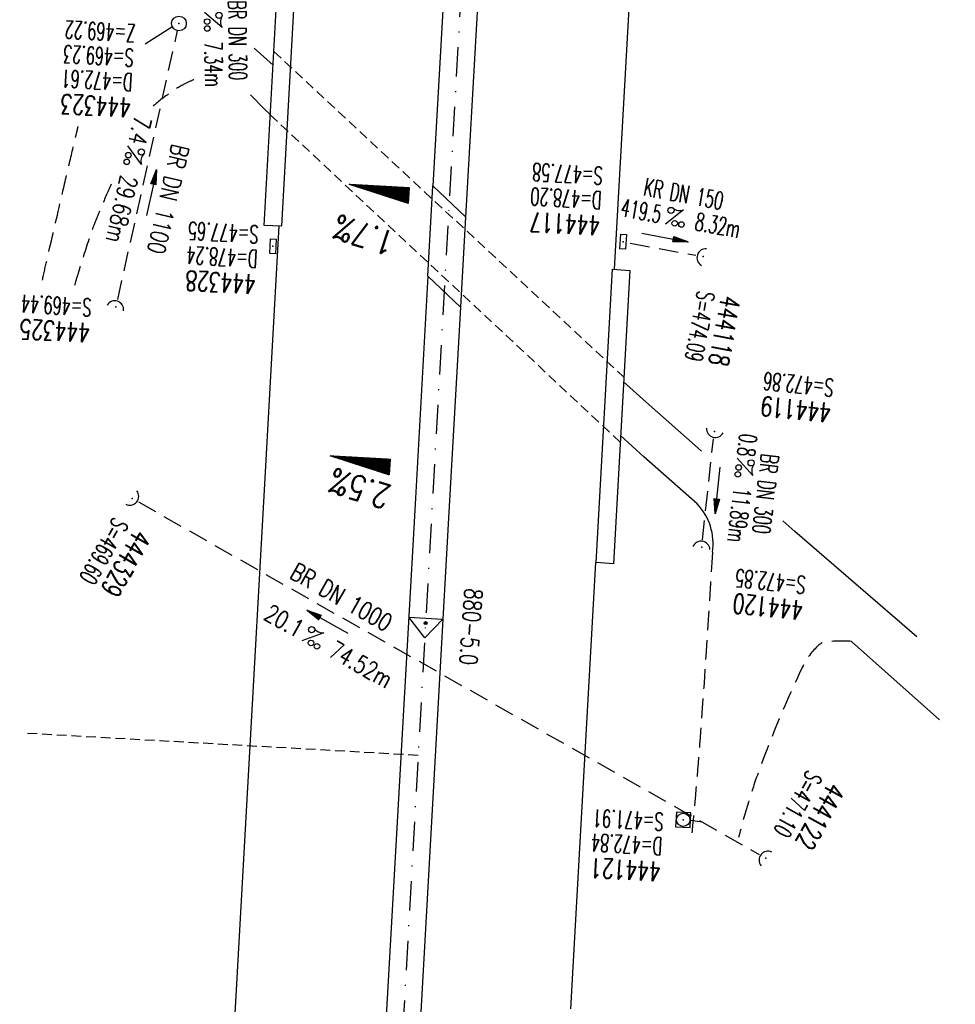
# Model space of a CAD drawing. Extents: x 459406 to 461721, y 413308 to 423218.
# Tile 101 of 256: x 460932 to 461028, y 416726 to 416827. Entities that reach past the tile are written whole.
import ezdxf
from ezdxf.enums import TextEntityAlignment as Align

# ---------------------------------------------------------------- set-up
doc = ezdxf.new("R2010")
doc.units = 0
doc.header["$LTSCALE"] = 2
doc.header["$MEASUREMENT"] = 0
for name, pattern in [('AUSGEZOGEN', [0]), ('GESTRICH-X2', [1.5, 1, -0.5]), ('GESTRICHELT', [0.75, 0.5, -0.25]), ('STRICHPT-X3', [3, 1.5, -0.75, 0, -0.75])]:
    doc.linetypes.add(name, pattern=pattern)
doc.layers.get('0').update_dxf_attribs({"linetype": 'AUSGEZOGEN'})
for name, color, linetype in [('ACHSE', 1, 'STRICHPT-X3'), ('BAUWO', 1, 'CONTINUOUS'), ('BAUWU', 1, 'GESTRICHELT'), ('FBR', 8, 'CONTINUOUS'), ('GEF', 7, 'AUSGEZOGEN'), ('HEKTOM', 1, 'GESTRICHELT'), ('KANAL', 7, 'GESTRICH-X2'), ('Netzknoten_PKT', 7, 'CONTINUOUS'), ('Netzknoten_PKT-NR', 7, 'CONTINUOUS'), ('Netzknoten_SIGNATUR', 7, 'CONTINUOUS'), ('PFEIL', 7, 'CONTINUOUS'), ('RINNE', 200, 'CONTINUOUS'), ('SCHACHTNR', 6, 'CONTINUOUS'), ('SCHSYMBOL', 7, 'AUSGEZOGEN'), ('STRASSE', 8, 'AUSGEZOGEN'), ('TEXTO', 4, 'CONTINUOUS'), ('TEXTU', 4, 'CONTINUOUS'), ('WEG', 8, 'GESTRICH-X2')]:
    doc.layers.add(name, color=color, linetype=linetype)
doc.styles.add('ROMANS', font='romans.shx', dxfattribs={"width": 0.8})

# ---------------------------------------------------------------- blocks, each defined once
blk = doc.blocks.new('30')
at = {"color": 0}
for p, q in [((-0.75, -0.29), (-0.75, 0.29)), ((-0.75, 0.29), (0.75, 0.29)), ((0.75, 0.29), (0.75, -0.29)), ((0.75, -0.29), (-0.75, -0.29))]:
    blk.add_line(p, q, dxfattribs=at)
blk.add_point((0, 0), dxfattribs=at)
blk = doc.blocks.new('40')
at = {"color": 0}
blk.add_arc((0.02, 0.31), 0.91, 192.5363, 347.4637, dxfattribs=at)
blk.add_point((0, 0), dxfattribs=at)
blk = doc.blocks.new('PROM')
blk.add_line((1.57, 1.82), (0.02, 0.02))
for centre, radius in [((0.32, 1.51), 0.317), ((0.94, 0.29), 0.283), ((1.64, 0.29), 0.283)]:
    blk.add_circle(centre, radius)
blk.add_arc((0.99, 2.68), 1.03, 239.1414, 303.3549)
blk = doc.blocks.new('PFEIL2')
at = {"color": 0}
for p, q in [((0.88, 0), (-2.4, -0.01)), ((0.88, -0.27), (0.88, 0.28)), ((0.88, 0.28), (2.43, 0.01)), ((0.91, 0.27), (0.88, 0.26)), ((0.97, 0.26), (0.88, 0.25)), ((1.02, 0.25), (0.88, 0.23)), ((1.07, 0.24), (0.88, 0.21)), ((1.13, 0.23), (0.88, 0.19)), ((1.18, 0.22), (0.88, 0.17)), ((1.24, 0.21), (0.88, 0.15)), ((1.29, 0.21), (0.88, 0.14)), ((1.34, 0.2), (0.88, 0.12)), ((1.4, 0.19), (0.88, 0.1)), ((1.45, 0.18), (0.88, 0.08)), ((1.51, 0.17), (0.88, 0.06)), ((1.56, 0.16), (0.88, 0.04)), ((1.61, 0.15), (0.88, 0.02)), ((1.67, 0.14), (0.88, 0.01)), ((1.72, 0.13), (0.88, -0.01)), ((1.78, 0.12), (0.88, -0.03)), ((1.83, 0.11), (0.88, -0.05)), ((1.88, 0.1), (0.88, -0.07)), ((1.94, 0.09), (0.88, -0.09)), ((2.05, 0.08), (0.88, -0.12)), ((1.99, 0.08), (0.88, -0.11)), ((2.1, 0.07), (0.88, -0.14)), ((2.15, 0.06), (0.88, -0.16)), ((2.21, 0.05), (0.88, -0.18)), ((2.26, 0.04), (0.88, -0.2)), ((2.32, 0.03), (0.88, -0.22)), ((2.37, 0.02), (0.88, -0.23)), ((2.42, 0.01), (0.88, -0.25)), ((2.43, 0.01), (0.88, -0.27))]:
    blk.add_line(p, q, dxfattribs=at)
blk = doc.blocks.new('20')
blk.add_lwpolyline([(-0.75, -0.75), (0.75, -0.75), (0.75, 0.75), (-0.75, 0.75)], close=True)
blk.add_circle((0, 0), 0.676)
blk.add_point((0, 0))
blk = doc.blocks.new('42')
at = {"color": 0}
blk.add_arc((-0.02, -0.31), 0.91, 12.5363, 167.4637, dxfattribs=at)
blk.add_point((0, 0), dxfattribs=at)
blk = doc.blocks.new('GST')
at = {"color": 0}
blk.add_circle((0, 0), 0.75, dxfattribs=at)
blk.add_point((0, 0), dxfattribs=at)
blk = doc.blocks.new('10')
blk.add_blockref('GST', (0, 0))
blk = doc.blocks.new('*X8')
at = {"color": 0}
for p, q in [((725.83, 193.84), (727.44, 195.45)), ((725.83, 193.85), (727.43, 195.45)), ((725.83, 193.86), (727.42, 195.45)), ((725.83, 193.87), (727.41, 195.45)), ((725.83, 193.88), (727.4, 195.45)), ((725.83, 193.89), (727.39, 195.45)), ((725.83, 193.9), (727.38, 195.45)), ((725.83, 193.91), (727.37, 195.45)), ((725.83, 193.91), (727.37, 195.45)), ((725.83, 193.92), (727.36, 195.45)), ((725.83, 193.93), (727.35, 195.45)), ((725.83, 193.94), (727.34, 195.45)), ((725.83, 193.95), (727.33, 195.45)), ((725.83, 193.96), (727.32, 195.45)), ((725.83, 193.97), (727.31, 195.45)), ((725.83, 193.98), (727.3, 195.45)), ((725.83, 193.99), (727.29, 195.45)), ((725.83, 193.99), (727.29, 195.45)), ((725.83, 194), (727.28, 195.45)), ((725.83, 194.01), (727.27, 195.45)), ((725.83, 194.02), (727.26, 195.45)), ((725.83, 194.03), (727.25, 195.45)), ((725.83, 194.04), (727.24, 195.45)), ((725.83, 194.05), (727.23, 195.45)), ((725.83, 194.06), (727.22, 195.45)), ((725.83, 194.06), (727.21, 195.45)), ((725.83, 194.07), (727.21, 195.45)), ((725.83, 194.08), (727.2, 195.45)), ((725.83, 194.09), (727.19, 195.45)), ((725.83, 194.1), (727.18, 195.45)), ((725.83, 194.11), (727.17, 195.45)), ((725.83, 194.12), (727.16, 195.45)), ((725.83, 194.13), (727.15, 195.45)), ((725.83, 194.14), (727.14, 195.45)), ((725.83, 194.14), (727.14, 195.45)), ((725.83, 194.15), (727.13, 195.45)), ((725.83, 194.16), (727.12, 195.45)), ((725.83, 194.17), (727.11, 195.45)), ((725.83, 194.18), (727.1, 195.45)), ((725.83, 194.19), (727.09, 195.45)), ((725.83, 194.2), (727.08, 195.45)), ((725.83, 194.21), (727.07, 195.45)), ((725.83, 194.21), (727.06, 195.45)), ((725.83, 194.22), (727.06, 195.45)), ((725.83, 194.23), (727.05, 195.45)), ((725.83, 194.24), (727.04, 195.45)), ((725.83, 194.25), (727.03, 195.45)), ((725.83, 194.26), (727.02, 195.45)), ((725.83, 194.27), (727.01, 195.45)), ((725.83, 194.28), (727, 195.45)), ((725.83, 194.29), (726.99, 195.45)), ((725.83, 194.29), (726.99, 195.45)), ((725.83, 194.3), (726.98, 195.45)), ((725.83, 194.31), (726.97, 195.45)), ((725.83, 194.32), (726.96, 195.45)), ((725.83, 194.33), (726.95, 195.45)), ((725.83, 194.34), (726.94, 195.45)), ((725.83, 194.35), (726.93, 195.45)), ((725.83, 194.36), (726.92, 195.45)), ((725.83, 194.37), (726.91, 195.45)), ((725.83, 194.37), (726.91, 195.45)), ((725.83, 194.38), (726.9, 195.45)), ((725.83, 194.39), (726.89, 195.45)), ((725.83, 194.4), (726.88, 195.45)), ((725.83, 194.41), (726.87, 195.45)), ((725.83, 194.42), (726.86, 195.45)), ((725.83, 194.43), (726.85, 195.45)), ((725.83, 194.44), (726.84, 195.45)), ((725.83, 194.44), (726.83, 195.45)), ((725.83, 194.45), (726.83, 195.45)), ((725.83, 194.46), (726.82, 195.45)), ((725.83, 194.47), (726.81, 195.45)), ((725.83, 194.48), (726.8, 195.45)), ((725.83, 194.49), (726.79, 195.45)), ((725.83, 194.5), (726.78, 195.45)), ((725.83, 194.51), (726.77, 195.45)), ((725.83, 194.52), (726.76, 195.45)), ((725.83, 194.52), (726.76, 195.45)), ((725.83, 194.53), (726.75, 195.45)), ((725.83, 194.54), (726.74, 195.45)), ((725.83, 194.55), (726.73, 195.45)), ((725.83, 194.56), (726.72, 195.45)), ((725.83, 194.57), (726.71, 195.45)), ((725.83, 194.58), (726.7, 195.45)), ((725.83, 194.59), (726.69, 195.45)), ((725.83, 194.59), (726.68, 195.45)), ((725.83, 194.6), (726.68, 195.45)), ((725.83, 194.61), (726.67, 195.45)), ((725.83, 194.62), (726.66, 195.45)), ((725.83, 194.63), (726.65, 195.45)), ((725.83, 194.64), (726.64, 195.45)), ((725.83, 194.65), (726.63, 195.45)), ((725.83, 194.66), (726.62, 195.45)), ((725.83, 194.67), (726.61, 195.45)), ((725.83, 194.67), (726.61, 195.45)), ((725.83, 194.68), (726.6, 195.45)), ((725.83, 194.69), (726.59, 195.45)), ((725.83, 194.7), (726.58, 195.45)), ((725.83, 194.71), (726.57, 195.45)), ((725.83, 194.72), (726.56, 195.45)), ((725.83, 194.73), (726.55, 195.45)), ((725.83, 194.74), (726.54, 195.45)), ((725.83, 194.75), (726.53, 195.45)), ((725.83, 194.75), (726.53, 195.45)), ((725.83, 194.76), (726.52, 195.45)), ((725.83, 194.77), (726.51, 195.45)), ((725.83, 194.78), (726.5, 195.45)), ((725.83, 194.79), (726.49, 195.45)), ((725.83, 194.8), (726.48, 195.45)), ((725.83, 194.81), (726.47, 195.45)), ((725.83, 194.82), (726.46, 195.45)), ((725.83, 194.82), (726.45, 195.45)), ((725.83, 194.83), (726.45, 195.45)), ((725.83, 194.84), (726.44, 195.45)), ((725.83, 194.85), (726.43, 195.45)), ((725.83, 194.86), (726.42, 195.45)), ((725.83, 194.87), (726.41, 195.45)), ((725.83, 194.88), (726.4, 195.45)), ((725.83, 194.89), (726.39, 195.45)), ((725.83, 194.9), (726.38, 195.45)), ((725.83, 194.9), (726.38, 195.45)), ((725.83, 194.91), (726.37, 195.45)), ((725.83, 194.92), (726.36, 195.45)), ((725.83, 194.93), (726.35, 195.45)), ((725.83, 194.94), (726.34, 195.45)), ((725.83, 194.95), (726.33, 195.45)), ((725.83, 194.96), (726.32, 195.45)), ((725.83, 194.97), (726.31, 195.45)), ((725.83, 194.98), (726.3, 195.45)), ((725.83, 194.98), (726.3, 195.45)), ((725.83, 194.99), (726.29, 195.45)), ((725.83, 195), (726.28, 195.45)), ((725.83, 195.01), (726.27, 195.45)), ((725.83, 195.02), (726.26, 195.45)), ((725.83, 195.03), (726.25, 195.45)), ((725.83, 195.04), (726.24, 195.45)), ((725.83, 195.05), (726.23, 195.45)), ((725.83, 195.05), (726.22, 195.45)), ((725.83, 195.06), (726.22, 195.45)), ((725.83, 195.07), (726.21, 195.45)), ((725.83, 195.08), (726.2, 195.45)), ((725.83, 195.09), (726.19, 195.45)), ((725.83, 195.1), (726.18, 195.45)), ((725.83, 195.11), (726.17, 195.45)), ((725.83, 195.12), (726.16, 195.45)), ((725.83, 195.13), (726.15, 195.45)), ((725.83, 195.13), (726.15, 195.45)), ((725.83, 195.14), (726.14, 195.45)), ((725.83, 195.15), (726.13, 195.45)), ((725.83, 195.16), (726.12, 195.45)), ((725.83, 195.17), (726.11, 195.45)), ((725.83, 195.18), (726.1, 195.45)), ((725.83, 195.19), (726.09, 195.45)), ((725.83, 195.2), (726.08, 195.45)), ((725.83, 195.2), (726.07, 195.45)), ((725.83, 195.21), (726.07, 195.45)), ((725.83, 195.22), (726.06, 195.45)), ((725.83, 195.23), (726.05, 195.45)), ((725.83, 195.24), (726.04, 195.45)), ((725.83, 195.25), (726.03, 195.45)), ((725.83, 195.26), (726.02, 195.45)), ((725.83, 195.27), (726.01, 195.45)), ((725.83, 195.28), (726, 195.45)), ((725.83, 195.28), (726, 195.45)), ((725.83, 195.29), (725.99, 195.45)), ((725.83, 195.3), (725.98, 195.45)), ((725.83, 195.31), (725.97, 195.45)), ((725.83, 195.32), (725.96, 195.45)), ((725.83, 195.33), (725.95, 195.45)), ((725.83, 195.34), (725.94, 195.45)), ((725.83, 195.35), (725.93, 195.45)), ((725.83, 195.36), (725.92, 195.45)), ((725.83, 195.36), (725.92, 195.45)), ((725.83, 195.37), (725.91, 195.45)), ((725.83, 195.38), (725.9, 195.45)), ((725.83, 195.39), (725.89, 195.45)), ((725.83, 195.4), (725.88, 195.45)), ((725.83, 195.41), (725.87, 195.45)), ((725.83, 195.42), (725.86, 195.45)), ((725.83, 195.43), (725.85, 195.45)), ((725.83, 195.43), (725.84, 195.45)), ((725.83, 195.44), (725.84, 195.45)), ((725.83, 193.83), (727.43, 195.43)), ((725.83, 193.82), (727.43, 195.42)), ((725.83, 193.81), (727.43, 195.41)), ((725.83, 193.8), (727.42, 195.4)), ((725.83, 193.79), (727.42, 195.38)), ((725.83, 193.78), (727.42, 195.37)), ((725.83, 193.77), (727.41, 195.36)), ((725.83, 193.76), (727.41, 195.35)), ((725.83, 193.76), (727.41, 195.34)), ((725.83, 193.75), (727.4, 195.32)), ((725.83, 193.74), (727.4, 195.31)), ((725.83, 193.73), (727.4, 195.3)), ((725.83, 193.72), (727.4, 195.29)), ((725.83, 193.71), (727.39, 195.28)), ((725.83, 193.7), (727.39, 195.26)), ((725.83, 193.69), (727.39, 195.25)), ((725.83, 193.68), (727.38, 195.24)), ((725.83, 193.68), (727.38, 195.23)), ((725.83, 193.67), (727.38, 195.22)), ((725.83, 193.66), (727.37, 195.2)), ((725.83, 193.65), (727.37, 195.19)), ((725.83, 193.64), (727.37, 195.18)), ((725.83, 193.63), (727.36, 195.17)), ((725.83, 193.62), (727.36, 195.16)), ((725.83, 193.61), (727.36, 195.14)), ((725.83, 193.61), (727.35, 195.13)), ((725.83, 193.6), (727.35, 195.12)), ((725.83, 193.59), (727.35, 195.11)), ((725.83, 193.58), (727.34, 195.1)), ((725.83, 193.57), (727.34, 195.08)), ((725.83, 193.56), (727.34, 195.07)), ((725.83, 193.55), (727.34, 195.06)), ((725.83, 193.54), (727.33, 195.05)), ((725.83, 193.53), (727.33, 195.04)), ((725.83, 193.53), (727.33, 195.02)), ((725.83, 193.52), (727.32, 195.01)), ((725.83, 193.51), (727.32, 195)), ((725.83, 193.5), (727.32, 194.99)), ((725.83, 193.49), (727.31, 194.98)), ((725.83, 193.48), (727.31, 194.96)), ((725.83, 193.47), (727.31, 194.95)), ((725.83, 193.46), (727.3, 194.94)), ((725.83, 193.45), (727.3, 194.93)), ((725.83, 193.45), (727.3, 194.92)), ((725.83, 193.44), (727.29, 194.91)), ((725.83, 193.43), (727.29, 194.89)), ((725.83, 193.42), (727.29, 194.88)), ((725.83, 193.41), (727.29, 194.87)), ((725.83, 193.4), (727.28, 194.86)), ((725.83, 193.39), (727.28, 194.85)), ((725.83, 193.38), (727.28, 194.83)), ((725.83, 193.38), (727.27, 194.82)), ((725.83, 193.37), (727.27, 194.81)), ((725.83, 193.36), (727.27, 194.8)), ((725.83, 193.35), (727.26, 194.79)), ((725.83, 193.34), (727.26, 194.77)), ((725.83, 193.33), (727.26, 194.76)), ((725.83, 193.32), (727.25, 194.75)), ((725.83, 193.31), (727.25, 194.74)), ((725.83, 193.3), (727.25, 194.73)), ((725.83, 193.3), (727.24, 194.71)), ((725.83, 193.29), (727.24, 194.7)), ((725.83, 193.28), (727.24, 194.69)), ((725.83, 193.27), (727.23, 194.68)), ((725.83, 193.26), (727.23, 194.67)), ((725.83, 193.25), (727.23, 194.65)), ((725.83, 193.24), (727.23, 194.64)), ((725.83, 193.23), (727.22, 194.63)), ((725.83, 193.22), (727.22, 194.62)), ((725.83, 193.22), (727.22, 194.61)), ((725.83, 193.21), (727.21, 194.59)), ((725.83, 193.2), (727.21, 194.58)), ((725.83, 193.19), (727.21, 194.57)), ((725.83, 193.18), (727.2, 194.56)), ((725.83, 193.17), (727.2, 194.55)), ((725.83, 193.16), (727.2, 194.53)), ((725.83, 193.15), (727.19, 194.52)), ((725.83, 193.15), (727.19, 194.51)), ((725.83, 193.14), (727.19, 194.5)), ((725.83, 193.13), (727.18, 194.49)), ((725.83, 193.12), (727.18, 194.47)), ((725.83, 193.11), (727.18, 194.46)), ((725.83, 193.1), (727.17, 194.45)), ((725.83, 193.09), (727.17, 194.44)), ((725.83, 193.08), (727.17, 194.43)), ((725.83, 193.07), (727.17, 194.41)), ((725.83, 193.07), (727.16, 194.4)), ((725.83, 193.06), (727.16, 194.39)), ((725.83, 193.05), (727.16, 194.38)), ((725.83, 193.04), (727.15, 194.37)), ((725.83, 193.03), (727.15, 194.35)), ((725.83, 193.02), (727.15, 194.34)), ((725.83, 193.01), (727.14, 194.33)), ((725.83, 193), (727.14, 194.32)), ((725.83, 193), (727.14, 194.31)), ((725.83, 192.99), (727.13, 194.29)), ((725.83, 192.98), (727.13, 194.28)), ((725.83, 192.97), (727.13, 194.27)), ((725.83, 192.96), (727.12, 194.26)), ((725.83, 192.95), (727.12, 194.25)), ((725.83, 192.94), (727.12, 194.23)), ((725.83, 192.93), (727.11, 194.22)), ((725.83, 192.92), (727.11, 194.21)), ((725.83, 192.92), (727.11, 194.2)), ((725.83, 192.91), (727.11, 194.19)), ((725.83, 192.9), (727.1, 194.17)), ((725.83, 192.89), (727.1, 194.16)), ((725.83, 192.88), (727.1, 194.15)), ((725.83, 192.87), (727.09, 194.14)), ((725.83, 192.86), (727.09, 194.13)), ((725.83, 192.85), (727.09, 194.11)), ((725.83, 192.84), (727.08, 194.1)), ((725.83, 192.84), (727.08, 194.09)), ((725.83, 192.83), (727.08, 194.08)), ((725.83, 192.82), (727.07, 194.07)), ((725.83, 192.81), (727.07, 194.05)), ((725.83, 192.8), (727.07, 194.04)), ((725.83, 192.79), (727.06, 194.03)), ((725.83, 192.78), (727.06, 194.02)), ((725.83, 192.77), (727.06, 194.01)), ((725.83, 192.77), (727.05, 193.99)), ((725.83, 192.76), (727.05, 193.98)), ((725.83, 192.75), (727.05, 193.97)), ((725.83, 192.74), (727.05, 193.96)), ((725.83, 192.73), (727.04, 193.95)), ((725.83, 192.72), (727.04, 193.93)), ((725.83, 192.71), (727.04, 193.92)), ((725.83, 192.7), (727.03, 193.91)), ((725.83, 192.69), (727.03, 193.9)), ((725.83, 192.69), (727.03, 193.89)), ((725.83, 192.68), (727.02, 193.87)), ((725.83, 192.67), (727.02, 193.86)), ((725.83, 192.66), (727.02, 193.85)), ((725.83, 192.65), (727.01, 193.84)), ((725.83, 192.64), (727.01, 193.83)), ((725.83, 192.63), (727.01, 193.81)), ((725.83, 192.62), (727, 193.8)), ((725.83, 192.62), (727, 193.79)), ((725.83, 192.61), (727, 193.78)), ((725.83, 192.6), (726.99, 193.77)), ((725.83, 192.59), (726.99, 193.75)), ((725.83, 192.58), (726.99, 193.74)), ((725.83, 192.57), (726.99, 193.73)), ((725.83, 192.56), (726.98, 193.72)), ((725.83, 192.55), (726.98, 193.71)), ((725.83, 192.54), (726.98, 193.69)), ((725.83, 192.54), (726.97, 193.68)), ((725.83, 192.53), (726.97, 193.67)), ((725.83, 192.52), (726.97, 193.66)), ((725.83, 192.51), (726.96, 193.65)), ((725.83, 192.5), (726.96, 193.63)), ((725.83, 192.49), (726.96, 193.62)), ((725.83, 192.48), (726.95, 193.61)), ((725.83, 192.47), (726.95, 193.6)), ((725.83, 192.46), (726.95, 193.59)), ((725.83, 192.46), (726.94, 193.57)), ((725.83, 192.45), (726.94, 193.56)), ((725.83, 192.44), (726.94, 193.55)), ((725.83, 192.43), (726.94, 193.54)), ((725.83, 192.42), (726.93, 193.53)), ((725.83, 192.41), (726.93, 193.51)), ((725.83, 192.4), (726.93, 193.5)), ((725.83, 192.39), (726.92, 193.49)), ((725.83, 192.39), (726.92, 193.48)), ((725.83, 192.38), (726.92, 193.47)), ((725.83, 192.37), (726.91, 193.45)), ((725.83, 192.36), (726.91, 193.44)), ((725.83, 192.35), (726.91, 193.43)), ((725.83, 192.34), (726.9, 193.42)), ((725.83, 192.33), (726.9, 193.41)), ((725.83, 192.32), (726.9, 193.39)), ((725.83, 192.31), (726.89, 193.38)), ((725.83, 192.31), (726.89, 193.37)), ((725.83, 192.3), (726.89, 193.36)), ((725.83, 192.29), (726.88, 193.35)), ((725.83, 192.28), (726.88, 193.33)), ((725.83, 192.27), (726.88, 193.32)), ((725.83, 192.26), (726.88, 193.31)), ((725.83, 192.25), (726.87, 193.3)), ((725.83, 192.24), (726.87, 193.29)), ((725.83, 192.24), (726.87, 193.27)), ((725.83, 192.23), (726.86, 193.26)), ((725.83, 192.22), (726.86, 193.25)), ((725.83, 192.21), (726.86, 193.24)), ((725.83, 192.2), (726.85, 193.23)), ((725.83, 192.19), (726.85, 193.21)), ((725.83, 192.18), (726.85, 193.2)), ((725.83, 192.17), (726.84, 193.19)), ((725.83, 192.16), (726.84, 193.18)), ((725.83, 192.16), (726.84, 193.17)), ((725.83, 192.15), (726.83, 193.15)), ((725.83, 192.14), (726.83, 193.14)), ((725.83, 192.13), (726.83, 193.13)), ((725.83, 192.12), (726.82, 193.12)), ((725.83, 192.11), (726.82, 193.11)), ((725.83, 192.1), (726.82, 193.09)), ((725.83, 192.09), (726.82, 193.08)), ((725.83, 192.08), (726.81, 193.07)), ((725.83, 192.08), (726.81, 193.06)), ((725.83, 192.07), (726.81, 193.05)), ((725.83, 192.06), (726.8, 193.03)), ((725.83, 192.05), (726.8, 193.02)), ((725.83, 192.04), (726.8, 193.01)), ((725.83, 192.03), (726.79, 193)), ((725.83, 192.02), (726.79, 192.99)), ((725.83, 192.01), (726.79, 192.97)), ((725.83, 192.01), (726.78, 192.96)), ((725.83, 192), (726.78, 192.95)), ((725.83, 191.99), (726.78, 192.94)), ((725.83, 191.98), (726.77, 192.93)), ((725.83, 191.97), (726.77, 192.91)), ((725.83, 191.96), (726.77, 192.9)), ((725.83, 191.95), (726.76, 192.89)), ((725.83, 191.94), (726.76, 192.88)), ((725.83, 191.93), (726.76, 192.87)), ((725.83, 191.93), (726.76, 192.85)), ((725.83, 191.92), (726.75, 192.84)), ((725.83, 191.91), (726.75, 192.83)), ((725.83, 191.9), (726.75, 192.82)), ((725.83, 191.89), (726.74, 192.81)), ((725.83, 191.88), (726.74, 192.79)), ((725.83, 191.87), (726.74, 192.78)), ((725.83, 191.86), (726.73, 192.77)), ((725.83, 191.85), (726.73, 192.76)), ((725.83, 191.85), (726.73, 192.75)), ((725.83, 191.84), (726.72, 192.73)), ((725.83, 191.83), (726.72, 192.72)), ((725.83, 191.82), (726.72, 192.71)), ((725.83, 191.81), (726.71, 192.7)), ((725.83, 191.8), (726.71, 192.69)), ((725.83, 191.79), (726.71, 192.67)), ((725.83, 191.78), (726.7, 192.66)), ((725.83, 191.78), (726.7, 192.65)), ((725.83, 191.77), (726.7, 192.64)), ((725.83, 191.76), (726.7, 192.63)), ((725.83, 191.75), (726.69, 192.61)), ((725.83, 191.74), (726.69, 192.6)), ((725.83, 191.73), (726.69, 192.59)), ((725.83, 191.72), (726.68, 192.58)), ((725.83, 191.71), (726.68, 192.57)), ((725.83, 191.7), (726.68, 192.55)), ((725.83, 191.7), (726.67, 192.54)), ((725.83, 191.69), (726.67, 192.53)), ((725.83, 191.68), (726.67, 192.52)), ((725.83, 191.67), (726.66, 192.51)), ((725.83, 191.66), (726.66, 192.49)), ((725.83, 191.65), (726.66, 192.48)), ((725.83, 191.64), (726.65, 192.47)), ((725.83, 191.63), (726.65, 192.46)), ((725.83, 191.63), (726.65, 192.45)), ((725.83, 191.62), (726.64, 192.43)), ((725.83, 191.61), (726.64, 192.42)), ((725.83, 191.6), (726.64, 192.41)), ((725.83, 191.59), (726.64, 192.4)), ((725.83, 191.58), (726.63, 192.39)), ((725.83, 191.57), (726.63, 192.37)), ((725.83, 191.56), (726.63, 192.36)), ((725.83, 191.55), (726.62, 192.35)), ((725.83, 191.55), (726.62, 192.34)), ((725.83, 191.54), (726.62, 192.33)), ((725.83, 191.53), (726.61, 192.31)), ((725.83, 191.52), (726.61, 192.3)), ((725.83, 191.51), (726.61, 192.29)), ((725.83, 191.5), (726.6, 192.28)), ((725.83, 191.49), (726.6, 192.27)), ((725.83, 191.48), (726.6, 192.25)), ((725.83, 191.47), (726.59, 192.24)), ((725.83, 191.47), (726.59, 192.23)), ((725.83, 191.46), (726.59, 192.22)), ((725.83, 191.45), (726.59, 192.21)), ((725.83, 191.44), (726.58, 192.19)), ((725.83, 191.43), (726.58, 192.18)), ((725.83, 191.42), (726.58, 192.17)), ((725.83, 191.41), (726.57, 192.16)), ((725.83, 191.4), (726.57, 192.15)), ((725.83, 191.4), (726.57, 192.13)), ((725.83, 191.39), (726.56, 192.12)), ((725.83, 191.38), (726.56, 192.11)), ((725.83, 191.37), (726.56, 192.1)), ((725.83, 191.36), (726.55, 192.09)), ((725.83, 191.35), (726.55, 192.07)), ((725.83, 191.34), (726.55, 192.06)), ((725.83, 191.33), (726.54, 192.05)), ((725.83, 191.32), (726.54, 192.04)), ((725.83, 191.32), (726.54, 192.03)), ((725.83, 191.31), (726.53, 192.01)), ((725.83, 191.3), (726.53, 192)), ((725.83, 191.29), (726.53, 191.99)), ((725.83, 191.28), (726.53, 191.98)), ((725.83, 191.27), (726.52, 191.97)), ((725.83, 191.26), (726.52, 191.95)), ((725.83, 191.25), (726.52, 191.94)), ((725.83, 191.25), (726.51, 191.93)), ((725.83, 191.24), (726.51, 191.92)), ((725.83, 191.23), (726.51, 191.91)), ((725.83, 191.22), (726.5, 191.89)), ((725.83, 191.21), (726.5, 191.88)), ((725.83, 191.2), (726.5, 191.87)), ((725.83, 191.19), (726.49, 191.86)), ((725.83, 191.18), (726.49, 191.85)), ((725.83, 191.17), (726.49, 191.84)), ((725.83, 191.17), (726.48, 191.82)), ((725.83, 191.16), (726.48, 191.81)), ((725.83, 191.15), (726.48, 191.8)), ((725.83, 191.14), (726.47, 191.79)), ((725.83, 191.13), (726.47, 191.78)), ((725.83, 191.12), (726.47, 191.76)), ((725.83, 191.11), (726.47, 191.75)), ((725.83, 191.1), (726.46, 191.74)), ((725.83, 191.09), (726.46, 191.73)), ((725.83, 191.09), (726.46, 191.72)), ((725.83, 191.08), (726.45, 191.7)), ((725.83, 191.07), (726.45, 191.69)), ((725.83, 191.06), (726.45, 191.68)), ((725.83, 191.05), (726.44, 191.67)), ((725.83, 191.04), (726.44, 191.66)), ((725.83, 191.03), (726.44, 191.64)), ((725.83, 191.02), (726.43, 191.63)), ((725.83, 191.02), (726.43, 191.62)), ((725.83, 191.01), (726.43, 191.61)), ((725.83, 191), (726.42, 191.6)), ((725.83, 190.99), (726.42, 191.58)), ((725.83, 190.98), (726.42, 191.57)), ((725.83, 190.97), (726.41, 191.56)), ((725.83, 190.96), (726.41, 191.55)), ((725.83, 190.95), (726.41, 191.54)), ((725.83, 190.94), (726.41, 191.52)), ((725.83, 190.94), (726.4, 191.51)), ((725.83, 190.93), (726.4, 191.5)), ((725.83, 190.92), (726.4, 191.49)), ((725.83, 190.91), (726.39, 191.48)), ((725.83, 190.9), (726.39, 191.46)), ((725.83, 190.89), (726.39, 191.45)), ((725.83, 190.88), (726.38, 191.44)), ((725.83, 190.87), (726.38, 191.43)), ((725.83, 190.87), (726.38, 191.42)), ((725.83, 190.86), (726.37, 191.4)), ((725.83, 190.85), (726.37, 191.39)), ((725.83, 190.84), (726.37, 191.38)), ((725.83, 190.83), (726.36, 191.37)), ((725.83, 190.82), (726.36, 191.36)), ((725.83, 190.81), (726.36, 191.34)), ((725.83, 190.8), (726.35, 191.33)), ((725.83, 190.79), (726.35, 191.32)), ((725.83, 190.79), (726.35, 191.31)), ((725.83, 190.78), (726.35, 191.3)), ((725.83, 190.77), (726.34, 191.28)), ((725.83, 190.76), (726.34, 191.27)), ((725.83, 190.75), (726.34, 191.26)), ((725.83, 190.74), (726.33, 191.25)), ((725.83, 190.73), (726.33, 191.24)), ((725.83, 190.72), (726.33, 191.22)), ((725.83, 190.71), (726.32, 191.21)), ((725.83, 190.71), (726.32, 191.2)), ((725.83, 190.7), (726.32, 191.19)), ((725.83, 190.69), (726.31, 191.18)), ((725.83, 190.68), (726.31, 191.16)), ((725.83, 190.67), (726.31, 191.15)), ((725.83, 190.66), (726.3, 191.14)), ((725.83, 190.65), (726.3, 191.13)), ((725.83, 190.64), (726.3, 191.12)), ((725.83, 190.64), (726.29, 191.1)), ((725.83, 190.63), (726.29, 191.09)), ((725.83, 190.62), (726.29, 191.08)), ((725.83, 190.61), (726.29, 191.07)), ((725.83, 190.6), (726.28, 191.06)), ((725.83, 190.59), (726.28, 191.04)), ((725.83, 190.58), (726.28, 191.03)), ((725.83, 190.57), (726.27, 191.02)), ((725.83, 190.56), (726.27, 191.01)), ((725.83, 190.56), (726.27, 191)), ((725.83, 190.55), (726.26, 190.98)), ((725.83, 190.54), (726.26, 190.97)), ((725.83, 190.53), (726.26, 190.96)), ((725.83, 190.52), (726.25, 190.95)), ((725.83, 190.51), (726.25, 190.94)), ((725.83, 190.5), (726.25, 190.92)), ((725.83, 190.49), (726.24, 190.91)), ((725.83, 190.48), (726.24, 190.9)), ((725.83, 190.48), (726.24, 190.89)), ((725.83, 190.47), (726.24, 190.88)), ((725.83, 190.46), (726.23, 190.86)), ((725.83, 190.45), (726.23, 190.85)), ((725.83, 190.44), (726.23, 190.84)), ((725.83, 190.43), (726.22, 190.83)), ((725.83, 190.42), (726.22, 190.82)), ((725.83, 190.41), (726.22, 190.8)), ((725.83, 190.41), (726.21, 190.79)), ((725.83, 190.4), (726.21, 190.78)), ((725.83, 190.39), (726.21, 190.77)), ((725.83, 190.38), (726.2, 190.76)), ((725.83, 190.37), (726.2, 190.74)), ((725.83, 190.36), (726.2, 190.73)), ((725.83, 190.35), (726.19, 190.72)), ((725.83, 190.34), (726.19, 190.71)), ((725.83, 190.33), (726.19, 190.7)), ((725.83, 190.33), (726.18, 190.68)), ((725.83, 190.32), (726.18, 190.67)), ((725.83, 190.31), (726.18, 190.66)), ((725.83, 190.3), (726.18, 190.65)), ((725.83, 190.29), (726.17, 190.64)), ((725.83, 190.28), (726.17, 190.62)), ((725.83, 190.27), (726.17, 190.61)), ((725.83, 190.26), (726.16, 190.6)), ((725.83, 190.26), (726.16, 190.59)), ((725.83, 190.25), (726.16, 190.58)), ((725.83, 190.24), (726.15, 190.56)), ((725.83, 190.23), (726.15, 190.55)), ((725.83, 190.22), (726.15, 190.54)), ((725.83, 190.21), (726.14, 190.53)), ((725.83, 190.2), (726.14, 190.52)), ((725.83, 190.19), (726.14, 190.5)), ((725.83, 190.18), (726.13, 190.49)), ((725.83, 190.18), (726.13, 190.48)), ((725.83, 190.17), (726.13, 190.47)), ((725.83, 190.16), (726.12, 190.46)), ((725.83, 190.15), (726.12, 190.44)), ((725.83, 190.14), (726.12, 190.43)), ((725.83, 190.13), (726.12, 190.42)), ((725.83, 190.12), (726.11, 190.41)), ((725.83, 190.11), (726.11, 190.4)), ((725.83, 190.1), (726.11, 190.38)), ((725.83, 190.1), (726.1, 190.37)), ((725.83, 190.09), (726.1, 190.36)), ((725.83, 190.08), (726.1, 190.35)), ((725.83, 190.07), (726.09, 190.34)), ((725.83, 190.06), (726.09, 190.32)), ((725.83, 190.05), (726.09, 190.31)), ((725.83, 190.04), (726.08, 190.3)), ((725.83, 190.03), (726.08, 190.29)), ((725.83, 190.03), (726.08, 190.28)), ((725.83, 190.02), (726.07, 190.26)), ((725.83, 190.01), (726.07, 190.25)), ((725.83, 190), (726.07, 190.24)), ((725.83, 189.99), (726.06, 190.23)), ((725.83, 189.98), (726.06, 190.22)), ((725.83, 189.97), (726.06, 190.2)), ((725.83, 189.96), (726.06, 190.19)), ((725.83, 189.95), (726.05, 190.18)), ((725.83, 189.95), (726.05, 190.17)), ((725.83, 189.94), (726.05, 190.16)), ((725.83, 189.93), (726.04, 190.14)), ((725.83, 189.92), (726.04, 190.13)), ((725.83, 189.91), (726.04, 190.12)), ((725.83, 189.9), (726.03, 190.11)), ((725.83, 189.89), (726.03, 190.1)), ((725.83, 189.88), (726.03, 190.08)), ((725.83, 189.88), (726.02, 190.07)), ((725.83, 189.87), (726.02, 190.06)), ((725.83, 189.86), (726.02, 190.05)), ((725.83, 189.85), (726.01, 190.04)), ((725.83, 189.84), (726.01, 190.02)), ((725.83, 189.83), (726.01, 190.01)), ((725.83, 189.82), (726, 190)), ((725.83, 189.81), (726, 189.99)), ((725.83, 189.8), (726, 189.98)), ((725.83, 189.8), (726, 189.96)), ((725.83, 189.79), (725.99, 189.95)), ((725.83, 189.78), (725.99, 189.94)), ((725.83, 189.77), (725.99, 189.93)), ((725.83, 189.76), (725.98, 189.92)), ((725.83, 189.75), (725.98, 189.9)), ((725.83, 189.74), (725.98, 189.89)), ((725.83, 189.73), (725.97, 189.88)), ((725.83, 189.72), (725.97, 189.87)), ((725.83, 189.72), (725.97, 189.86)), ((725.83, 189.71), (725.96, 189.84)), ((725.83, 189.7), (725.96, 189.83)), ((725.83, 189.69), (725.96, 189.82)), ((725.83, 189.68), (725.95, 189.81)), ((725.83, 189.67), (725.95, 189.8)), ((725.83, 189.66), (725.95, 189.78)), ((725.83, 189.65), (725.94, 189.77)), ((725.83, 189.65), (725.94, 189.76)), ((725.83, 189.64), (725.94, 189.75)), ((725.83, 189.63), (725.94, 189.74)), ((725.83, 189.62), (725.93, 189.72)), ((725.83, 189.61), (725.93, 189.71)), ((725.83, 189.6), (725.93, 189.7)), ((725.83, 189.59), (725.92, 189.69)), ((725.83, 189.58), (725.92, 189.68)), ((725.83, 189.57), (725.92, 189.66)), ((725.83, 189.57), (725.91, 189.65)), ((725.83, 189.56), (725.91, 189.64)), ((725.83, 189.55), (725.91, 189.63)), ((725.83, 189.54), (725.9, 189.62)), ((725.83, 189.53), (725.9, 189.6)), ((725.83, 189.52), (725.9, 189.59)), ((725.83, 189.51), (725.89, 189.58)), ((725.83, 189.5), (725.89, 189.57)), ((725.83, 189.49), (725.89, 189.56)), ((725.83, 189.49), (725.89, 189.54)), ((725.83, 189.48), (725.88, 189.53)), ((725.83, 189.47), (725.88, 189.52)), ((725.83, 189.46), (725.88, 189.51)), ((725.83, 189.45), (725.87, 189.5)), ((725.83, 189.44), (725.87, 189.48)), ((725.83, 189.43), (725.87, 189.47)), ((725.83, 189.42), (725.86, 189.46)), ((725.83, 189.42), (725.86, 189.45)), ((725.83, 189.41), (725.86, 189.44)), ((725.83, 189.4), (725.85, 189.42)), ((725.83, 189.39), (725.85, 189.41)), ((725.83, 189.38), (725.85, 189.4)), ((725.83, 189.37), (725.84, 189.39)), ((725.83, 189.36), (725.84, 189.38)), ((725.83, 189.35), (725.84, 189.36)), ((725.83, 189.34), (725.83, 189.35)), ((725.83, 189.34), (725.83, 189.34))]:
    blk.add_line(p, q, dxfattribs=at)
blk = doc.blocks.new('GEF')
at = {"color": 0}
for p, q in [((0.01, 0.02), (0.01, 6.15)), ((1.62, 6.15), (0.01, 0.02)), ((0.01, 6.15), (1.62, 6.15))]:
    blk.add_line(p, q, dxfattribs=at)
blk.add_blockref('*X8', (-725.82, -189.3), dxfattribs=at)
blk = doc.blocks.new('PKT')
at = {"color": 0}
blk.add_circle((0, 0), 0.15, dxfattribs=at)
blk.add_point((0, 0), dxfattribs=at)
blk = doc.blocks.new('Station_Netzknoten')
at = {"layer": 'Netzknoten_SIGNATUR'}
for p, q in [((-1.75, 0.5), (1.75, 0.5)), ((0, -1.5), (-1.75, 0.5)), ((0, -1.5), (1.75, 0.5))]:
    blk.add_line(p, q, dxfattribs=at)
blk.add_point((0, 0), dxfattribs=at)

msp = doc.modelspace()

# ---------------------------------------------------------------- linework, layer by layer
at = {"layer": 'ACHSE', "flags": 128}
msp.add_lwpolyline([(460985.55, 416976.25), (460982.74, 416926.33), (460979.94, 416876.41), (460977.13, 416826.49), (460974.32, 416776.57), (460971.52, 416726.64), (460968.71, 416676.72), (460965.91, 416626.8), (460963.1, 416576.88, 0), (460961.73, 416552.57, 0), (460960.29, 416526.96, -0.000009), (460958.89, 416502, 0.00001), (460957.49, 416477.04, 0.000001), (460956.79, 416464.56, -0.000001), (460956.08, 416452.08), (460954.68, 416427.12), (460953.28, 416402.16), (460951.88, 416377.2, 0.000027), (460951.18, 416364.91, -0.000114), (460950.49, 416352.62, -0.000169), (460950.49, 416352.58, 0.000019), (460950.47, 416352.23, 0.002347), (460949.96, 416342.5, 0.0015), (460949.28, 416327.26, 0.002663), (460948.89, 416316.3, 0.002084), (460948.51, 416302.28, 0.002087), (460948.28, 416289.78, 0.002085), (460948.16, 416277.28, 0.002085), (460948.14, 416264.78, 0.002085), (460948.22, 416252.28, 0.002086), (460948.41, 416239.77, 0.002088), (460948.7, 416227.28, 0.002084), (460949.09, 416214.79, 0.002083), (460949.59, 416202.3, 0.002081), (460950.2, 416189.81, 0.002082), (460950.91, 416177.34, 0.002086), (460951.72, 416164.86, 0.002086), (460952.64, 416152.4, 0.002087), (460953.65, 416139.94, 0.002084), (460954.78, 416127.49, 0.002085), (460956.01, 416115.04, 0.002088), (460957.34, 416102.62, 0.002086), (460958.77, 416090.21, 0.002083), (460960.31, 416077.8, 0.002082), (460961.96, 416065.39, 0.002087), (460963.7, 416053.03, 0.002086), (460965.55, 416040.67, 0.002083), (460967.5, 416028.32, 0.00208), (460969.55, 416015.99, 0.002081), (460971.71, 416003.67, 0.002087), (460973.97, 415991.38, 0.002089), (460976.33, 415979.11, 0.002087), (460978.79, 415966.87, 0.002082), (460981.36, 415954.62, 0.002082), (460984.15, 415941.87, 0.002276), (460986.8, 415930.22, 0.001902), (460990.24, 415915.65, 0.002837), (460992.65, 415905.91, 0.000643), (460995.49, 415894.71, 0.001405), (460996.81, 415889.6, 0), (460998.53, 415883.01, 0.000001), (460998.87, 415881.7), (461005.19, 415857.51, 0.000017), (461008.35, 415845.42, -0.000015), (461011.51, 415833.32, -0.000002), (461014.67, 415821.23, -0.000002), (461017.83, 415809.14, -0.000001), (461020.99, 415797.04, 0.000005), (461024.15, 415784.95), (461030.47, 415760.76), (461036.79, 415736.57, 0.000028), (461038.98, 415728.17, -0.000015), (461041.18, 415719.76, -0.00065), (461041.49, 415718.58, -0.000124), (461043.09, 415712.38, -0.002577), (461045.47, 415702.95, -0.001641), (461049.08, 415688.11, -0.002531), (461051.66, 415677.11, -0.002087), (461054.67, 415663.74, -0.002079), (461057.31, 415651.53, -0.002077), (461059.85, 415639.28, -0.002078), (461062.3, 415627.01, -0.002083), (461064.63, 415614.74, -0.002085), (461066.86, 415602.46, -0.00208), (461068.99, 415590.13, -0.00208), (461071.02, 415577.79, -0.002082), (461072.95, 415565.44, -0.002086), (461074.77, 415553.08, -0.002086), (461076.49, 415540.7, -0.002081), (461078.11, 415528.31, -0.002078), (461079.62, 415515.89, -0.00208), (461081.03, 415503.45, -0.002087), (461082.34, 415491.04, -0.002085), (461083.54, 415478.62, -0.002078), (461084.64, 415466.15, -0.002076), (461085.64, 415453.67, -0.002082), (461086.53, 415441.22, -0.002088), (461087.32, 415428.75, -0.002085), (461088, 415416.26, -0.002081), (461088.58, 415403.77, -0.002082), (461089.06, 415391.28, -0.00208), (461089.43, 415378.79, -0.002078), (461089.7, 415366.29, -0.002082), (461089.86, 415353.79, -0.002085), (461089.92, 415341.29, -0.002085), (461089.88, 415328.8, -0.002082), (461089.73, 415316.3, -0.002078), (461089.48, 415303.79, -0.00208), (461089.12, 415291.3, -0.002082), (461088.66, 415278.81, -0.002084), (461088.09, 415266.33, -0.002082), (461087.43, 415253.85, -0.00208), (461086.65, 415241.37, -0.002079), (461085.78, 415228.9, -0.00208), (461084.8, 415216.44, -0.002085), (461083.63, 415203.06, -0.002418), (461082.53, 415191.54, -0.001753), (461080.94, 415176.37, -0.002741), (461079.84, 415166.68, -0.000279), (461078.8, 415158.04, -0.000933), (461078.49, 415155.46, -0.000004), (461077.26, 415145.58, -0.00001), (461076.8, 415141.87), (461073.72, 415117.06, 0.000001), (461071.82, 415101.73, 0.000001), (461070.64, 415092.25, 0.000018), (461069.1, 415079.85, -0.000014), (461067.56, 415067.44, -0.000008), (461066.02, 415055.04, 0.000011), (461064.48, 415042.63), (461058.33, 414993.01), (461052.17, 414943.39, -0.000009), (461049.09, 414918.58, 0.000009), (461046.01, 414893.77), (461039.85, 414844.16), (461033.69, 414794.54), (461027.53, 414744.92, -0.00001), (461024.45, 414720.11, 0.00001), (461021.37, 414695.3, 0.000001), (461018.29, 414670.49, -0.000001), (461015.21, 414645.68, 0), (461011.18, 414613.23, -0.000001), (461009.05, 414596.06, -0.000009), (461005.97, 414571.25, 0.00001), (461002.89, 414546.44), (460996.73, 414496.82), (460990.57, 414447.2), (460984.41, 414397.58, -0.000009), (460981.33, 414372.77, 0.000009), (460978.25, 414347.96), (460972.09, 414298.34), (460965.94, 414248.72), (460959.78, 414199.11, -0.00001), (460956.7, 414174.3, 0.00001), (460953.62, 414149.49, 0.000001), (460950.54, 414124.68, -0.000001), (460947.46, 414099.87, 0), (460943.43, 414067.42, -0.000001), (460941.3, 414050.25, -0.000009), (460938.22, 414025.44, 0.00001), (460935.14, 414000.63), (460928.98, 413951.01), (460922.82, 413901.39, 0.000001), (460919.74, 413876.58, -0.000001), (460916.66, 413851.77, -0.00001), (460913.58, 413826.96, 0.00001), (460910.5, 413802.15), (460904.34, 413752.53), (460898.18, 413702.91), (460892.03, 413653.29, -0.00001), (460888.95, 413628.49, 0.00001), (460885.86, 413603.68, 0.000001), (460882.79, 413578.87, -0.000001), (460879.71, 413554.06, 0), (460875.68, 413521.61, -0.000001), (460873.55, 413504.44, -0.000009), (460870.47, 413479.63, 0.00001), (460867.39, 413454.82), (460861.23, 413405.2), (460855.07, 413355.58, -0.000004), (460853.23, 413340.79, -0.000002), (460849.4, 413309.93)], format="xyb", dxfattribs=at)
at = {"layer": 'BAUWO'}
for p, q in [((460957.16, 416805.78), (460958.88, 416836.23)), ((460960.65, 416836.15), (460958.93, 416805.7)), ((460973.93, 416800.58), (460974.44, 416809.81)), ((460974.44, 416809.81), (460977.77, 416806.64)), ((460958.93, 416805.7), (460957.16, 416805.78)), ((460977.77, 416806.64), (460977.27, 416797.42)), ((460991.14, 416771.33), (460992.8, 416801.31)), ((460992.8, 416801.31), (460994.56, 416801.16)), ((460994.56, 416801.16), (460992.9, 416771.19)), ((460977.27, 416797.42), (460973.93, 416800.58)), ((460992.9, 416771.19), (460991.14, 416771.33))]:
    msp.add_line(p, q, dxfattribs=at)
at = {"layer": 'BAUWU'}
for p, q in [((460958.17, 416823.57), (460993.96, 416790.25)), ((460993.59, 416783.62), (460957.8, 416817.07))]:
    msp.add_line(p, q, dxfattribs=at)
at = {"layer": 'FBR'}
for points in [[(460971.38, 417027.13, 0.000005), (460970.45, 417010.48, 0.000002), (460968.57, 416977.2, 0.000002)], [(460986.61, 417026.27, 0.000005), (460985.67, 417009.63, 0.000002), (460983.8, 416976.35, 0.000002)], [(460990.1, 417026.07, 0.000005), (460989.17, 417009.43, 0.000002), (460987.3, 416976.15, 0.000002)], [(461008.38, 417075.12), (461005.58, 417025.2, 0.000005), (461004.64, 417008.56, 0.000002), (461002.77, 416975.28, 0.000002)], [(460986.11, 417289.1, -0.000002), (460985.41, 417276.73)], [(461001.33, 417288.25, -0.000002), (461000.64, 417275.88)], [(461004.83, 417288.05, -0.000002), (461004.13, 417275.68)], [(461020.3, 417287.18, -0.000002), (461019.61, 417274.81)], [(460939.56, 416465.53, -0.000001), (460938.86, 416453.05)], [(460955.04, 416464.66, -0.000001), (460954.34, 416452.18)], [(460958.53, 416464.46, -0.000001), (460957.83, 416451.98)], [(460973.76, 416463.6, -0.000001), (460973.06, 416451.12)]]:
    msp.add_lwpolyline(points, format="xyb", dxfattribs=at)
for points in [[(460983.8, 416976.35), (460980.99, 416926.43), (460978.19, 416876.51), (460975.38, 416826.58), (460974.44, 416809.81)], [(460987.3, 416976.15), (460984.49, 416926.23), (460981.68, 416876.31), (460978.88, 416826.39), (460977.77, 416806.63)], [(461002.77, 416975.28), (460999.96, 416925.36), (460997.16, 416875.44), (460994.35, 416825.52), (460992.99, 416801.3)], [(460958.68, 416805.71), (460957.1, 416777.53), (460954.3, 416727.61), (460951.49, 416677.69)], [(460973.92, 416800.58), (460972.58, 416776.66), (460969.77, 416726.74), (460966.96, 416676.82)], [(460977.25, 416797.42), (460976.07, 416776.47), (460973.27, 416726.55), (460970.46, 416676.62)], [(460991.06, 416771.33), (460988.49, 416725.69)]]:
    msp.add_lwpolyline(points, dxfattribs=at)
at = {"layer": 'HEKTOM'}
msp.add_line((460972.91, 416751.59), (460932.97, 416753.84), dxfattribs=at)
at = {"layer": 'KANAL'}
for p, q in [((460942.19, 416798.19), (460948.31, 416825.69)), ((460994.62, 416803.97), (461001.31, 416802.72)), ((461002, 416773.62), (461003.12, 416783.97)), ((460944.31, 416777.5), (461007.81, 416741.47)), ((461000.79, 416744.97), (461001.96, 416744.79))]:
    msp.add_line(p, q, dxfattribs=at)
at = {"layer": 'RINNE'}
msp.add_lwpolyline([(461001.33, 417288.25, -0.000002), (461000.64, 417275.88)], format="xyb", dxfattribs=at)
at = {"layer": 'SCHACHTNR'}
msp.add_line((460947.83, 416826.11), (460945, 416824.32), dxfattribs=at)
at = {"layer": 'STRASSE'}
for points in [[(460958.08, 416822.15), (460956.16, 416823.89)], [(460957.17, 416817.7), (460957.8, 416817.12)], [(460996.2, 416787.73), (460993.93, 416789.78)], [(460993.63, 416784.29), (460996.02, 416782.1)], [(461001.48, 416777.3), (460996.02, 416782.1)]]:
    msp.add_lwpolyline(points, dxfattribs=at)
at = {"layer": 'STRASSE', "flags": 128}
for points in [[(461001.91, 416782.69), (461001.55, 416783), (460996.2, 416787.73)], [(461023.92, 416763.7), (461011.46, 416774.49), (461010.21, 416775.56)], [(461026.24, 416755.22), (461017.24, 416763.25)]]:
    msp.add_lwpolyline(points, dxfattribs=at)
at = {"layer": 'STRASSE'}
msp.add_arc((460997.23, 416773.26), 5.86, 351.2342, 43.5581, dxfattribs=at)
at = {"layer": 'WEG', "flags": 128}
for points in [[(460949.99, 416820.67, 0.008982), (460949.86, 416820.62, 0.041771), (460948.81, 416820.13, 0.025819), (460947.24, 416819.11, 0.02906), (460945.32, 416817.54)], [(460934.49, 416800.17, -0.003763), (460934.97, 416802.3, -0.000203), (460936.37, 416808.35, -0.000323), (460937.26, 416812.15, -0.000668), (460938.03, 416815.41, 0.000126), (460938.14, 416815.88)], [(460941.51, 416809.98, 0.00116), (460940.47, 416807.56, 0.007461), (460939.74, 416805.77, 0.01399), (460939.31, 416804.56, 0.004477), (460938.11, 416800.76, 0.005381), (460937.72, 416799.47)], [(461003.02, 416772.37, -0.003477), (461001.91, 416755.34, -0.005674), (461001.04, 416744.92, -0.000061), (461000.92, 416743.67, 0.002283)], [(461017.24, 416763.25, 0.043896), (461014.6, 416763.19, 0.159145), (461013.91, 416762.88, 0.096474), (461012.22, 416760.59, 0.023662), (461007.76, 416749.97, 0.013733), (461006.7, 416746.8, 0.012351), (461005.7, 416743.21)]]:
    msp.add_lwpolyline(points, format="xyb", dxfattribs=at)
msp.add_lwpolyline([(460957.17, 416817.7), (460955.5, 416819.39)], dxfattribs=at)

# ---------------------------------------------------------------- block references
at = {"layer": 'GEF', "rotation": 266.7828270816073}
for p in [(460965.86, 416809.99), (460963.92, 416782.23)]:
    msp.add_blockref('GEF', p, dxfattribs=at)
at = {"layer": 'Netzknoten_PKT'}
msp.add_blockref('PKT', (460973.68, 416765.12), dxfattribs=at)
at = {"layer": 'Netzknoten_SIGNATUR', "rotation": 356.7823977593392}
msp.add_blockref('Station_Netzknoten', (460973.68, 416765.12), dxfattribs=at)
at = {"layer": 'PFEIL'}
for p, rotation in [((460945.65, 416809.12), 77.44799999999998), ((460998.15, 416804.51), 349.4696), ((461003.57, 416778.69), 263.7769000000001), ((460963.64, 416765.26), 150.4404)]:
    msp.add_blockref('PFEIL2', p, dxfattribs=dict(at, rotation=rotation))
at = {"layer": 'SCHSYMBOL'}
for name, p, rotation in [('10', (460948.46, 416826.42), 266.7828), ('30', (460993.89, 416804.11), 266.7828), ('30', (460958.07, 416803.65), 266.7828), ('40', (461002.06, 416802.59), 252.4216301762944), ('42', (460942.01, 416797.45), 340.9766654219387), ('40', (461003.22, 416784.71), 343.8047995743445), ('42', (460943.66, 416777.87), 230.1391334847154), ('40', (461001.93, 416772.89), 171.3986782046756), ('20', (461000.04, 416745), 266.7828), ('40', (461008.48, 416741.1), 231.8114144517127)]:
    msp.add_blockref(name, p, dxfattribs=dict(at, rotation=rotation))
at = {"layer": 'TEXTU'}
for p, rotation in [((460951.04, 416827.55), 270.7723), ((460943.21, 416813.94), 256.9102393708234), ((460998.19, 416805.88), 349.4696), ((461005.52, 416781.99), 263.4890890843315), ((460961, 416763.3), 330.4404)]:
    msp.add_blockref('PROM', p, dxfattribs=dict(at, rotation=rotation))

# ---------------------------------------------------------------- texts
at = {"layer": 'GEF', "style": 'ROMANS', "width": 0.8}
for s, p in [('1.7%', (460970.75, 416805.01)), ('2.5%', (460970.32, 416779.09))]:
    msp.add_text(s, height=2.5, rotation=162.0508, dxfattribs=at).set_placement(p)
at = {"layer": 'Netzknoten_PKT-NR', "style": 'ROMANS', "width": 0.75}
msp.add_text('880-5.0', height=1.8, rotation=265.8217, dxfattribs=at).set_placement((460977.14, 416760.88), align=Align.RIGHT)
at = {"layer": 'SCHACHTNR', "style": 'ROMANS'}
for s, height, rotation, width, p in [('Z=469.22', 1.8, 176.7828, 0.6, (460944.04, 416826.3)), ('S=469.23', 1.8, 176.7828, 0.6, (460943.88, 416823.8)), ('D=472.61', 1.8, 176.7828, 0.6, (460943.76, 416821.3)), ('444323', 2, 176.7828, 0.7, (460943.6, 416818.8)), ('S=477.58', 1.8, 176.7828, 0.6, (460991.85, 416811.74)), ('D=478.20', 1.8, 176.7828, 0.6, (460991.72, 416809.24)), ('444117', 2, 176.7828, 0.7, (460991.6, 416806.74)), ('S=477.65', 1.8, 176.7828, 0.6, (460956.65, 416805.74)), ('D=478.24', 1.8, 176.7828, 0.6, (460956.53, 416803.24)), ('444328', 2, 176.7828, 0.7, (460956.37, 416800.74)), ('S=474.09', 1.8, 259.4426, 0.6, (461001.51, 416799.17)), ('S=469.44', 1.8, 176.7828, 0.6, (460939.56, 416798.28)), ('444118', 2, 259.4426, 0.7, (461003.96, 416798.7)), ('444325', 2, 176.7828, 0.7, (460939.41, 416795.78)), ('S=472.86', 1.8, 174.199, 0.6, (461015.5, 416790.05)), ('444119', 2, 174.199, 0.7, (461015.23, 416787.59)), ('S=469.60', 1.8, 240.2495, 0.6, (460941.79, 416776.04)), ('444329', 2, 240.2495, 0.7, (460943.97, 416774.81)), ('S=472.85', 1.8, 173.9489, 0.6, (461012.64, 416769.88)), ('444120', 2, 173.9489, 0.7, (461012.39, 416767.39)), ('S=471.10', 1.8, 240.8056, 0.6, (461012.74, 416750.18)), ('444122', 2, 240.8056, 0.7, (461014.93, 416748.97)), ('S=471.91', 1.8, 176.7828, 0.6, (460998.07, 416745.69)), ('D=472.84', 1.8, 176.7828, 0.6, (460997.92, 416743.19)), ('444121', 2, 176.7828, 0.7, (460997.79, 416740.69))]:
    msp.add_text(s, height=height, rotation=rotation, dxfattribs=dict(at, width=width)).set_placement(p)
at = {"layer": 'TEXTO', "style": 'ROMANS'}
for s, rotation, width, p in [('BR DN 300', 270.7723, 0.6, (460953.56, 416824.69)), ('BR DN 1100', 256.9102, 0.75, (460946.48, 416808.67)), ('KR DN 150', 349.4696, 0.6, (460999.93, 416808.11)), ('BR DN 300', 263.4891, 0.6, (461007.57, 416778.42)), ('BR DN 1000', 330.4404, 0.75, (460964.63, 416766.99))]:
    msp.add_text(s, height=1.8, rotation=rotation, dxfattribs=dict(at, width=width)).set_placement(p, align=Align.CENTER)
at = {"layer": 'TEXTU', "style": 'ROMANS'}
for s, rotation, width, p in [('7.34m', 270.7723, 0.6, (460951.07, 416824.55)), ('7.4', 256.9102, 0.75, (460943.93, 416817.09)), ('29.68m', 256.9102, 0.75, (460942.53, 416811.01)), ('419.5', 349.4696, 0.6, (460993.53, 416806.76)), ('8.32m', 349.4696, 0.6, (461001.13, 416805.33)), ('0.8', 263.4891, 0.6, (461005.81, 416784.56)), ('11.89m', 263.4891, 0.6, (461005.19, 416779)), ('20.1', 330.4404, 0.75, (460957.02, 416765.56)), ('74.52m', 330.4404, 0.75, (460963.61, 416761.81))]:
    msp.add_text(s, height=1.8, rotation=rotation, dxfattribs=dict(at, width=width)).set_placement(p)

doc.saveas('drawing.dxf')
